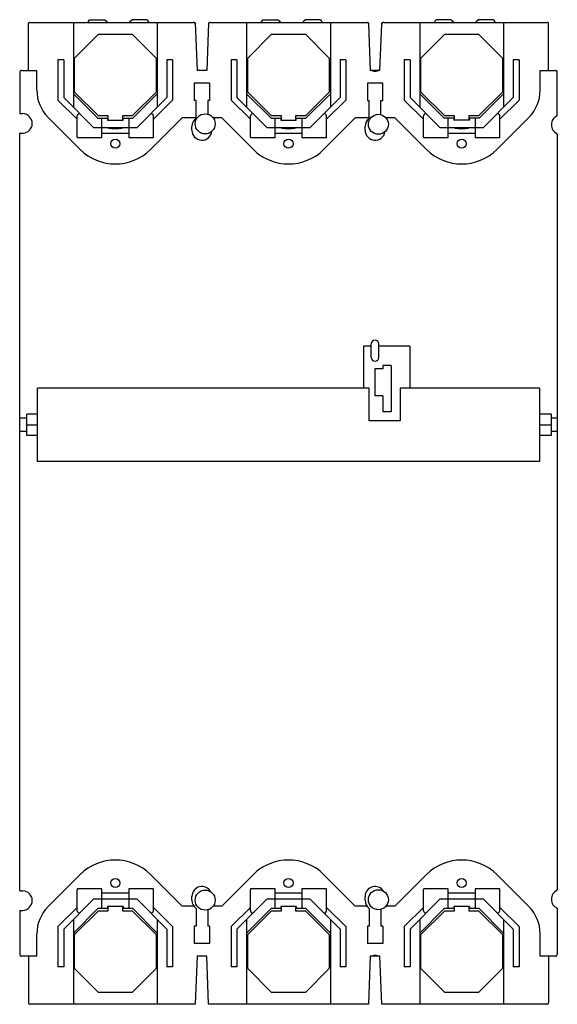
# Model space of a CAD drawing. Header units: millimetres. Extents: x 36 to 176, y 20 to 275.
import ezdxf

# ---------------------------------------------------------------- set-up
doc = ezdxf.new("R2010")
doc.units = ezdxf.units.MM
doc.header["$LTSCALE"] = 19.315794
doc.layers.get('0').update_dxf_attribs({"linetype": 'CONTINUOUS'})

msp = doc.modelspace()

# ---------------------------------------------------------------- linework, layer by layer
at = {"color": 7, "linetype": 'Continuous'}
for p, q in [((38.61, 262.27), (38.61, 274.65)), ((38.61, 274.65), (38.79, 274.65)), ((39.11, 274.77), (81.48, 274.77)), ((50.31, 274.77), (50.31, 252.72)), ((54.11, 274.77), (54.51, 275.47)), ((54.51, 275.47), (58.51, 275.47)), ((58.51, 275.47), (59.01, 274.97)), ((59.01, 274.97), (59.01, 274.77)), ((65.01, 274.97), (65.51, 275.47)), ((65.01, 274.97), (65.01, 274.77)), ((69.51, 275.47), (65.51, 275.47)), ((69.51, 275.47), (69.92, 274.77)), ((72.11, 274.77), (72.11, 252.72)), ((81.96, 274.65), (81.81, 274.65)), ((81.96, 274.65), (82.46, 262.27)), ((85.46, 274.65), (84.96, 262.27)), ((85.46, 274.65), (85.62, 274.65)), ((85.94, 274.77), (126.48, 274.77)), ((95.31, 274.77), (95.31, 252.72)), ((99.11, 274.77), (99.51, 275.47)), ((99.51, 275.47), (103.51, 275.47)), ((103.51, 275.47), (104.01, 274.97)), ((104.01, 274.97), (104.01, 274.77)), ((110.01, 274.97), (110.51, 275.47)), ((110.01, 274.97), (110.01, 274.77)), ((114.51, 275.47), (110.51, 275.47)), ((114.51, 275.47), (114.92, 274.77)), ((117.11, 274.77), (117.11, 252.72)), ((126.97, 274.65), (126.8, 274.65)), ((126.97, 274.65), (126.98, 274.3)), ((126.98, 274.29), (127.47, 262.27)), ((129.96, 262.27), (130.45, 274.29)), ((130.45, 274.3), (130.46, 274.65)), ((130.62, 274.65), (130.46, 274.65)), ((130.95, 274.77), (173.31, 274.77)), ((140.31, 274.77), (140.31, 252.72)), ((144.11, 274.77), (144.51, 275.47)), ((148.51, 275.47), (144.51, 275.47)), ((148.51, 275.47), (149.01, 274.97)), ((149.01, 274.97), (149.01, 274.77)), ((155.01, 274.97), (155.51, 275.47)), ((155.01, 274.97), (155.01, 274.77)), ((159.51, 275.47), (155.51, 275.47)), ((159.51, 275.47), (159.92, 274.77)), ((162.11, 274.77), (162.11, 252.72)), ((173.81, 274.65), (173.64, 274.65)), ((173.81, 262.27), (173.81, 274.65)), ((50.61, 265.46), (56.82, 271.67)), ((56.82, 271.67), (65.6, 271.67)), ((65.6, 271.67), (71.81, 265.46)), ((95.61, 265.46), (101.82, 271.67)), ((101.82, 271.67), (110.6, 271.67)), ((110.6, 271.67), (116.81, 265.46)), ((140.61, 265.46), (146.82, 271.67)), ((146.82, 271.67), (155.6, 271.67)), ((155.6, 271.67), (161.81, 265.46)), ((46.31, 265.07), (46.31, 254.6)), ((47.81, 265.07), (46.31, 265.07)), ((47.81, 265.07), (47.81, 255.22)), ((50.61, 256.68), (50.61, 265.46)), ((71.81, 265.46), (71.81, 256.68)), ((74.61, 265.07), (74.61, 255.22)), ((76.11, 265.07), (74.61, 265.07)), ((76.11, 265.07), (76.11, 254.6)), ((91.31, 265.07), (91.31, 254.6)), ((92.81, 265.07), (91.31, 265.07)), ((92.81, 265.07), (92.81, 255.22)), ((95.61, 256.68), (95.61, 265.46)), ((116.81, 265.46), (116.81, 256.68)), ((119.61, 265.07), (119.61, 255.22)), ((121.11, 265.07), (119.61, 265.07)), ((121.11, 265.07), (121.11, 254.6)), ((136.31, 265.07), (136.31, 254.6)), ((137.81, 265.07), (136.31, 265.07)), ((137.81, 265.07), (137.81, 255.22)), ((140.61, 256.68), (140.61, 265.46)), ((161.81, 265.46), (161.81, 256.68)), ((164.61, 265.07), (164.61, 255.22)), ((166.11, 265.07), (164.61, 265.07)), ((166.11, 265.07), (166.11, 254.6)), ((36.36, 261.77), (36.36, 251.08)), ((36.86, 262.27), (40.81, 262.27)), ((40.81, 257.16), (40.81, 262.27)), ((84.96, 262.27), (82.46, 262.27)), ((129.96, 262.27), (127.47, 262.27)), ((171.61, 257.16), (171.61, 262.27)), ((171.61, 262.27), (175.56, 262.27)), ((175.89, 262.15), (176.06, 262.15)), ((176.06, 250.53), (176.06, 262.15)), ((81.71, 258.97), (81.71, 254.47)), ((85.71, 258.97), (81.71, 258.97)), ((85.71, 258.97), (85.71, 254.47)), ((126.71, 258.97), (126.71, 254.47)), ((130.71, 258.97), (126.71, 258.97)), ((130.71, 254.47), (130.71, 258.97)), ((50.31, 256.25), (56.7, 249.87)), ((56.82, 250.47), (50.61, 256.68)), ((71.81, 256.68), (65.6, 250.47)), ((65.73, 249.87), (72.11, 256.25)), ((95.31, 256.25), (101.7, 249.87)), ((101.82, 250.47), (95.61, 256.68)), ((116.81, 256.68), (110.6, 250.47)), ((110.73, 249.87), (117.11, 256.25)), ((140.31, 256.25), (146.7, 249.87)), ((146.82, 250.47), (140.61, 256.68)), ((161.81, 256.68), (155.6, 250.47)), ((155.73, 249.87), (162.11, 256.25)), ((46.31, 254.6), (51.31, 249.6)), ((55.66, 247.37), (47.81, 255.22)), ((74.61, 255.22), (66.76, 247.37)), ((71.11, 249.6), (76.11, 254.6)), ((82.21, 254.47), (81.71, 254.47)), ((82.21, 249.89), (82.21, 254.47)), ((85.21, 254.47), (85.21, 250.93)), ((85.71, 254.47), (85.21, 254.47)), ((91.31, 254.6), (96.31, 249.6)), ((100.66, 247.37), (92.81, 255.22)), ((119.61, 255.22), (111.76, 247.37)), ((116.11, 249.6), (121.11, 254.6)), ((126.71, 254.47), (127.21, 254.47)), ((127.21, 249.89), (127.21, 254.47)), ((130.21, 250.82), (130.21, 254.47)), ((130.21, 254.47), (130.71, 254.47)), ((136.31, 254.6), (141.31, 249.6)), ((145.66, 247.37), (137.81, 255.22)), ((164.61, 255.22), (156.76, 247.37)), ((161.11, 249.6), (166.11, 254.6)), ((36.36, 251.08), (37.22, 251.07)), ((43.74, 250.09), (52.02, 241.81)), ((51.31, 245.01), (51.31, 250.51)), ((56.7, 249.87), (59.21, 249.87)), ((59.36, 250.47), (56.82, 250.47)), ((57.71, 244.77), (57.71, 249.87)), ((59.21, 249.87), (59.21, 249.37)), ((59.21, 249.37), (63.21, 249.37)), ((59.36, 249.37), (59.36, 250.47)), ((63.06, 250.47), (63.06, 249.37)), ((65.6, 250.47), (63.06, 250.47)), ((63.21, 249.37), (63.21, 249.87)), ((63.21, 249.87), (65.73, 249.87)), ((64.71, 249.87), (64.71, 244.77)), ((70.4, 241.81), (78.56, 249.97)), ((71.11, 245.01), (71.11, 250.51)), ((82.21, 249.97), (78.56, 249.97)), ((88.86, 249.97), (86.64, 249.97)), ((88.86, 249.97), (97.02, 241.81)), ((96.31, 245.01), (96.31, 250.51)), ((101.7, 249.87), (104.21, 249.87)), ((104.36, 250.47), (101.82, 250.47)), ((102.71, 244.77), (102.71, 249.87)), ((104.21, 249.87), (104.21, 249.37)), ((104.21, 249.37), (108.21, 249.37)), ((104.36, 249.37), (104.36, 250.47)), ((108.06, 250.47), (108.06, 249.37)), ((110.6, 250.47), (108.06, 250.47)), ((108.21, 249.37), (108.21, 249.87)), ((108.21, 249.87), (110.73, 249.87)), ((109.71, 249.87), (109.71, 244.77)), ((115.4, 241.81), (123.56, 249.97)), ((116.11, 245.01), (116.11, 250.51)), ((127.21, 249.97), (123.56, 249.97)), ((133.86, 249.97), (131.56, 249.97)), ((133.86, 249.97), (142.02, 241.81)), ((141.31, 245.01), (141.31, 250.51)), ((149.21, 249.87), (146.7, 249.87)), ((149.36, 250.47), (146.82, 250.47)), ((147.71, 244.77), (147.71, 249.87)), ((149.21, 249.87), (149.21, 249.37)), ((153.21, 249.37), (149.21, 249.37)), ((149.36, 249.37), (149.36, 250.47)), ((153.06, 250.47), (153.06, 249.37)), ((155.6, 250.47), (153.06, 250.47)), ((153.21, 249.87), (153.21, 249.37)), ((155.73, 249.87), (153.21, 249.87)), ((154.71, 249.87), (154.71, 244.77)), ((160.4, 241.81), (168.68, 250.09)), ((161.11, 245.01), (161.11, 250.51)), ((36.36, 49.25), (36.36, 245.98)), ((36.36, 245.98), (37.2, 245.98)), ((66.76, 247.37), (55.66, 247.37)), ((64.71, 245.87), (57.71, 245.87)), ((62.97, 247.27), (59.46, 247.27)), ((81.11, 246.77), (81.11, 247.77)), ((111.76, 247.37), (100.66, 247.37)), ((109.71, 245.87), (102.71, 245.87)), ((107.97, 247.27), (104.46, 247.27)), ((126.11, 246.77), (126.11, 247.77)), ((156.76, 247.37), (145.66, 247.37)), ((154.71, 245.87), (147.71, 245.87)), ((152.97, 247.27), (149.46, 247.27)), ((176.06, 245.84), (176.06, 49.4)), ((57.71, 244.77), (51.37, 244.77)), ((71.05, 244.77), (64.71, 244.77)), ((102.71, 244.77), (96.37, 244.77)), ((116.05, 244.77), (109.71, 244.77)), ((147.71, 244.77), (141.37, 244.77)), ((161.05, 244.77), (154.71, 244.77)), ((125.71, 190.67), (125.71, 179.77)), ((127.71, 190.67), (125.71, 190.67)), ((127.71, 187.77), (127.71, 191.27)), ((129.71, 187.77), (129.71, 191.27)), ((137.71, 190.67), (129.71, 190.67)), ((137.71, 190.67), (137.71, 179.77)), ((128.61, 184.79), (128.61, 177.8)), ((130.71, 184.79), (128.61, 184.79)), ((130.71, 185.67), (130.71, 184.79)), ((132.91, 185.67), (130.71, 185.67)), ((132.91, 185.67), (132.91, 173.67)), ((40.96, 160.77), (40.96, 179.77)), ((127.21, 179.77), (40.96, 179.77)), ((127.21, 171.27), (127.21, 179.77)), ((135.21, 179.77), (135.21, 171.27)), ((171.46, 179.77), (135.21, 179.77)), ((171.46, 179.77), (171.46, 160.77)), ((130.71, 177.8), (128.61, 177.8)), ((130.71, 177.8), (130.71, 173.67)), ((38.26, 172.02), (36.36, 172.02)), ((38.26, 167.52), (38.26, 173.02)), ((40.96, 173.02), (38.26, 173.02)), ((132.91, 173.67), (130.71, 173.67)), ((174.46, 173.02), (171.46, 173.02)), ((174.46, 173.02), (174.46, 167.52)), ((176.06, 172.02), (174.46, 172.02)), ((38.26, 170.27), (40.96, 170.27)), ((135.21, 171.27), (127.21, 171.27)), ((171.46, 170.27), (174.46, 170.27)), ((38.26, 168.52), (36.36, 168.52)), ((40.96, 167.52), (38.26, 167.52)), ((174.46, 167.52), (171.46, 167.52)), ((176.06, 168.52), (174.46, 168.52)), ((171.46, 160.77), (40.96, 160.77)), ((52.02, 53.42), (43.74, 45.15)), ((78.56, 45.27), (70.4, 53.42)), ((97.02, 53.42), (88.86, 45.27)), ((123.56, 45.27), (115.4, 53.42)), ((142.02, 53.42), (133.86, 45.27)), ((168.68, 45.15), (160.4, 53.42)), ((36.36, 49.25), (37.2, 49.25)), ((51.31, 44.02), (51.31, 49.53)), ((57.71, 49.77), (51.37, 49.77)), ((57.71, 44.67), (57.71, 49.77)), ((64.71, 48.67), (57.71, 48.67)), ((71.05, 49.77), (64.71, 49.77)), ((64.71, 49.77), (64.71, 44.67)), ((71.11, 44.02), (71.11, 49.53)), ((96.31, 44.02), (96.31, 49.53)), ((102.71, 49.77), (96.37, 49.77)), ((102.71, 44.67), (102.71, 49.77)), ((109.71, 48.67), (102.71, 48.67)), ((116.05, 49.77), (109.71, 49.77)), ((109.71, 49.77), (109.71, 44.67)), ((116.11, 44.02), (116.11, 49.53)), ((141.31, 44.02), (141.31, 49.53)), ((147.71, 49.77), (141.37, 49.77)), ((147.71, 44.67), (147.71, 49.77)), ((154.71, 48.67), (147.71, 48.67)), ((161.05, 49.77), (154.71, 49.77)), ((154.71, 49.77), (154.71, 44.67)), ((161.11, 44.02), (161.11, 49.53)), ((47.81, 39.32), (55.66, 47.17)), ((55.66, 47.17), (66.76, 47.17)), ((66.76, 47.17), (74.61, 39.32)), ((81.11, 46.77), (81.11, 47.77)), ((92.81, 39.32), (100.66, 47.17)), ((100.66, 47.17), (111.76, 47.17)), ((111.76, 47.17), (119.61, 39.32)), ((126.11, 46.77), (126.11, 47.77)), ((137.81, 39.32), (145.66, 47.17)), ((145.66, 47.17), (156.76, 47.17)), ((156.76, 47.17), (164.61, 39.32)), ((36.36, 44.16), (37.22, 44.16)), ((36.36, 44.16), (36.36, 32.77)), ((51.31, 44.94), (46.31, 39.94)), ((56.7, 44.67), (50.31, 38.28)), ((50.61, 37.86), (56.82, 44.07)), ((59.21, 44.67), (56.7, 44.67)), ((56.82, 44.07), (59.36, 44.07)), ((63.21, 45.17), (59.21, 45.17)), ((59.21, 45.17), (59.21, 44.67)), ((59.36, 44.07), (59.36, 45.17)), ((63.06, 45.17), (63.06, 44.07)), ((63.06, 44.07), (65.6, 44.07)), ((63.21, 45.17), (63.21, 44.67)), ((65.73, 44.67), (63.21, 44.67)), ((65.6, 44.07), (71.81, 37.86)), ((72.11, 38.28), (65.73, 44.67)), ((76.11, 39.94), (71.11, 44.94)), ((81.59, 45.27), (78.56, 45.27)), ((82.21, 44.64), (82.21, 40.07)), ((85.21, 44.31), (85.21, 40.07)), ((88.86, 45.27), (86.64, 45.27)), ((96.31, 44.94), (91.31, 39.94)), ((101.7, 44.67), (95.31, 38.28)), ((95.61, 37.86), (101.82, 44.07)), ((104.21, 44.67), (101.7, 44.67)), ((101.82, 44.07), (104.36, 44.07)), ((108.21, 45.17), (104.21, 45.17)), ((104.21, 45.17), (104.21, 44.67)), ((104.36, 44.07), (104.36, 45.17)), ((108.06, 45.17), (108.06, 44.07)), ((108.06, 44.07), (110.6, 44.07)), ((108.21, 45.17), (108.21, 44.67)), ((110.73, 44.67), (108.21, 44.67)), ((110.6, 44.07), (116.81, 37.86)), ((117.11, 38.28), (110.73, 44.67)), ((121.11, 39.94), (116.11, 44.94)), ((126.59, 45.27), (123.56, 45.27)), ((127.21, 44.64), (127.21, 40.07)), ((130.21, 44.42), (130.21, 40.07)), ((133.86, 45.27), (131.56, 45.27)), ((141.31, 44.94), (136.31, 39.94)), ((146.7, 44.67), (140.31, 38.28)), ((140.61, 37.86), (146.82, 44.07)), ((149.21, 44.67), (146.7, 44.67)), ((146.82, 44.07), (149.36, 44.07)), ((153.21, 45.17), (149.21, 45.17)), ((149.21, 45.17), (149.21, 44.67)), ((149.36, 44.07), (149.36, 45.17)), ((153.06, 45.17), (153.06, 44.07)), ((153.06, 44.07), (155.6, 44.07)), ((153.21, 45.17), (153.21, 44.67)), ((155.73, 44.67), (153.21, 44.67)), ((155.6, 44.07), (161.81, 37.86)), ((162.11, 38.28), (155.73, 44.67)), ((166.11, 39.94), (161.11, 44.94)), ((176.06, 44.7), (176.06, 32.77)), ((50.31, 41.82), (50.31, 19.77)), ((72.11, 41.82), (72.11, 19.77)), ((95.31, 41.82), (95.31, 19.77)), ((117.11, 41.82), (117.11, 19.77)), ((140.31, 41.82), (140.31, 19.77)), ((162.11, 41.82), (162.11, 19.77)), ((46.31, 39.94), (46.31, 29.47)), ((47.81, 39.32), (47.81, 29.47)), ((74.61, 39.32), (74.61, 29.47)), ((76.11, 39.94), (76.11, 29.47)), ((82.21, 40.07), (81.71, 40.07)), ((81.71, 40.07), (81.71, 35.57)), ((85.71, 40.07), (85.21, 40.07)), ((85.71, 40.07), (85.71, 35.57)), ((91.31, 39.94), (91.31, 29.47)), ((92.81, 39.32), (92.81, 29.47)), ((119.61, 39.32), (119.61, 29.47)), ((121.11, 39.94), (121.11, 29.47)), ((127.21, 40.07), (126.71, 40.07)), ((126.71, 40.07), (126.71, 35.57)), ((130.71, 40.07), (130.21, 40.07)), ((130.71, 40.07), (130.71, 35.57)), ((136.31, 39.94), (136.31, 29.47)), ((137.81, 39.32), (137.81, 29.47)), ((164.61, 39.32), (164.61, 29.47)), ((166.11, 39.94), (166.11, 29.47)), ((40.81, 32.27), (40.81, 38.07)), ((50.61, 29.08), (50.61, 37.86)), ((71.81, 37.86), (71.81, 29.08)), ((95.61, 29.08), (95.61, 37.86)), ((116.81, 37.86), (116.81, 29.08)), ((140.61, 29.08), (140.61, 37.86)), ((161.81, 37.86), (161.81, 29.08)), ((171.61, 32.27), (171.61, 38.07)), ((85.71, 35.57), (81.71, 35.57)), ((130.71, 35.57), (126.71, 35.57)), ((40.81, 32.27), (36.86, 32.27)), ((38.61, 32.27), (38.61, 20.27)), ((82.46, 32.27), (81.96, 19.77)), ((84.96, 32.27), (82.46, 32.27)), ((85.46, 19.77), (84.96, 32.27)), ((127.47, 32.27), (126.96, 19.77)), ((129.96, 32.27), (127.47, 32.27)), ((130.47, 19.77), (129.96, 32.27)), ((175.56, 32.27), (171.61, 32.27)), ((173.81, 32.27), (173.81, 20.27)), ((47.81, 29.47), (46.31, 29.47)), ((56.82, 22.87), (50.61, 29.08)), ((71.81, 29.08), (65.6, 22.87)), ((76.11, 29.47), (74.61, 29.47)), ((92.81, 29.47), (91.31, 29.47)), ((101.82, 22.87), (95.61, 29.08)), ((116.81, 29.08), (110.6, 22.87)), ((121.11, 29.47), (119.61, 29.47)), ((137.81, 29.47), (136.31, 29.47)), ((146.82, 22.87), (140.61, 29.08)), ((161.81, 29.08), (155.6, 22.87)), ((166.11, 29.47), (164.61, 29.47)), ((65.6, 22.87), (56.82, 22.87)), ((110.6, 22.87), (101.82, 22.87)), ((155.6, 22.87), (146.82, 22.87)), ((81.96, 19.77), (39.11, 19.77)), ((126.96, 19.77), (85.46, 19.77)), ((173.31, 19.77), (130.47, 19.77))]:
    msp.add_line(p, q, dxfattribs=at)
for centre, radius in [((84.56, 248.41), 2.6), ((129.56, 248.3), 2.6), ((61.21, 243.27), 1.2), ((106.21, 243.27), 1.2), ((151.21, 243.27), 1.2), ((61.21, 51.27), 1.2), ((106.21, 51.27), 1.2), ((151.21, 51.27), 1.2), ((84.56, 46.82), 2.6), ((129.56, 46.93), 2.6)]:
    msp.add_circle(centre, radius, dxfattribs=at)
for centre, radius, start, end in [((39.11, 274.27), 0.5, 90, 180), ((81.48, 274.27), 0.5, 2.2906, 90), ((85.94, 274.27), 0.5, 90, 177.7094), ((126.48, 274.27), 0.5, 2.3602, 90), ((130.95, 274.27), 0.5, 90, 177.6398), ((173.31, 274.27), 0.5, 0, 90), ((36.86, 261.77), 0.5, 90, 180), ((83.71, 264.65), 2.6, 241.1693, 244.5914), ((128.71, 264.65), 2.55, 240.6321, 246.2007), ((128.71, 264.65), 2.55, 290.9965, 299.3676), ((175.56, 261.77), 0.5, 0, 90), ((50.81, 257.16), 10, 180, 225), ((161.61, 257.16), 10, 315, 360), ((37.06, 248.53), 2.55, 273.2318, 86.4872), ((51.81, 250.51), 0.5, 45, 180), ((70.61, 250.51), 0.5, 0, 135), ((96.81, 250.51), 0.5, 45, 180), ((115.61, 250.51), 0.5, 0, 135), ((141.81, 250.51), 0.5, 45, 180), ((160.61, 250.51), 0.5, 0, 135), ((83.71, 247.77), 2.6, 125.2344, 180), ((128.71, 247.77), 2.6, 125.2344, 180), ((177.06, 248.18), 2.55, 113.0006, 246.9994), ((61.21, 260.15), 13, 262.2314, 277.7686), ((83.71, 246.77), 2.6, 180, 353.6014), ((106.21, 260.15), 13, 262.2314, 277.7686), ((128.71, 246.77), 2.6, 180, 350.8089), ((151.21, 260.15), 13, 262.2314, 277.7686), ((51.81, 245.01), 0.5, 180, 208.7944), ((70.61, 245.01), 0.5, 331.2542, 360), ((96.81, 245.01), 0.5, 180, 208.7944), ((115.61, 245.01), 0.5, 331.2542, 360), ((141.81, 245.01), 0.5, 180, 208.7944), ((160.61, 245.01), 0.5, 331.2542, 360), ((61.21, 251), 13, 225, 315), ((106.21, 251), 13, 225, 315), ((151.21, 251), 13, 225, 315), ((128.71, 191.27), 1, 0, 180), ((128.71, 187.77), 1, 180, 360), ((61.21, 44.23), 13, 45, 135), ((106.21, 44.23), 13, 45, 135), ((151.21, 44.23), 13, 45, 135), ((37.06, 46.71), 2.55, 273.5128, 86.7682), ((51.81, 49.53), 0.5, 151.2542, 180), ((70.61, 49.53), 0.5, 0, 28.7944), ((83.71, 47.77), 2.6, 27.7449, 180), ((96.81, 49.53), 0.5, 151.2542, 180), ((115.61, 49.53), 0.5, 0, 28.7944), ((128.71, 47.77), 2.6, 32.1999, 180), ((141.81, 49.53), 0.5, 151.2542, 180), ((160.61, 49.53), 0.5, 0, 28.7944), ((177.06, 47.05), 2.55, 112.9949, 246.996), ((83.71, 46.77), 2.6, 180, 234.7656), ((128.71, 46.77), 2.6, 180, 234.7656), ((50.81, 38.07), 10, 135, 180), ((51.81, 44.02), 0.5, 180, 315), ((70.61, 44.02), 0.5, 225, 360), ((96.81, 44.02), 0.5, 180, 315), ((115.61, 44.02), 0.5, 225, 360), ((141.81, 44.02), 0.5, 180, 315), ((160.61, 44.02), 0.5, 225, 360), ((161.61, 38.07), 10, 0, 45), ((36.86, 32.77), 0.5, 180, 270), ((83.71, 29.89), 2.6, 61.1693, 64.5913), ((128.71, 29.89), 2.55, 110.9965, 119.3676), ((128.71, 29.89), 2.55, 60.6321, 66.2007), ((175.56, 32.77), 0.5, 270, 360), ((39.11, 20.27), 0.5, 180, 270), ((173.31, 20.27), 0.5, 270, 360)]:
    msp.add_arc(centre, radius, start, end, dxfattribs=at)
for points in [[(127.8, 262.27), (127.99, 262.19), (128.4, 262.09), (129.03, 262.09), (129.43, 262.19), (129.63, 262.27)], [(129.63, 32.27), (129.43, 32.34), (129.03, 32.44), (128.4, 32.44), (127.99, 32.34), (127.8, 32.27)]]:
    msp.add_open_spline(points, degree=3, knots=[0, 0, 0, 0, 0.333371, 0.666629, 1, 1, 1, 1], dxfattribs=at)

doc.saveas('drawing.dxf')
